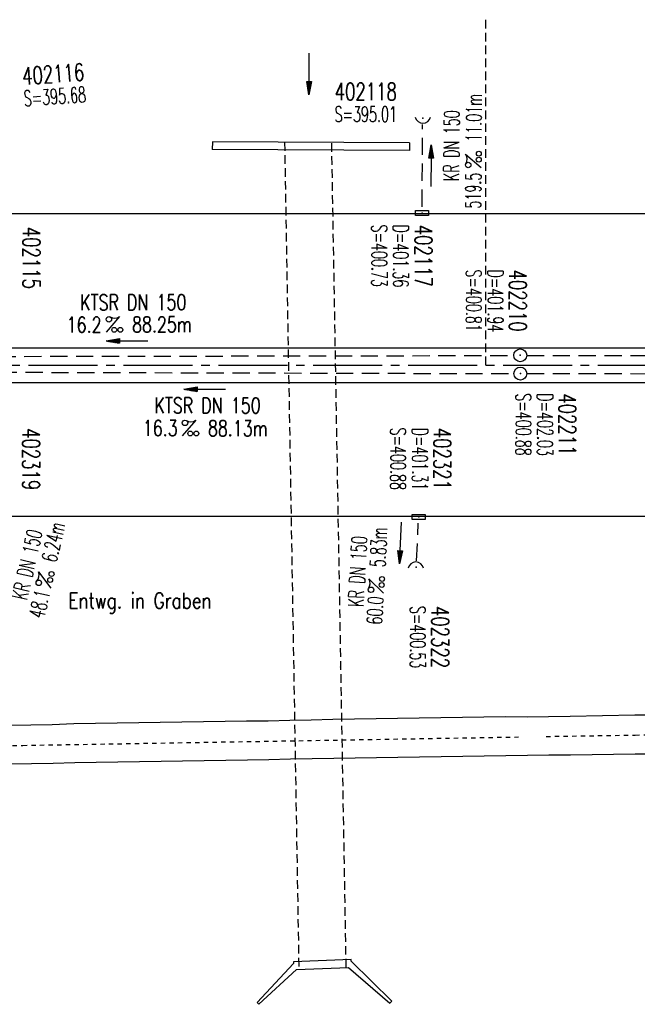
# Model space of a CAD drawing. Extents: x 0 to 1135, y 0 to 420.
# Tile 6 of 33: x 468 to 540, y 146 to 260. Entities that reach past the tile are written whole.
import ezdxf
from ezdxf.enums import TextEntityAlignment as Align

# ---------------------------------------------------------------- set-up
doc = ezdxf.new("R2010")
doc.units = 0
doc.header["$LTSCALE"] = 2
doc.header["$MEASUREMENT"] = 0
for name, pattern in [('ACAD_ISO03W100', [0.5, 0.25, -0.25]), ('ACAD_ISO10W100W', [0.5, 0.25, -0.25]), ('ACHSE', [5.5, 4, -0.5, 0.5, -0.5]), ('AUSGEZOGEN', [0]), ('GESTRICH-X2', [1.5, 1, -0.5]), ('GESTRICHELT', [0.75, 0.5, -0.25])]:
    doc.linetypes.add(name, pattern=pattern)
doc.layers.get('0').update_dxf_attribs({"linetype": 'AUSGEZOGEN'})
for name, color, linetype in [('ACHSETOP', 250, 'ACHSE'), ('Bahnachse', 7, 'CONTINUOUS'), ('BAUWO', 250, 'CONTINUOUS'), ('BAUWU', 250, 'GESTRICHELT'), ('FBR', 8, 'CONTINUOUS'), ('Gleisachsen', 7, 'CONTINUOUS'), ('HEKTOM', 250, 'GESTRICHELT'), ('KANAL', 7, 'GESTRICH-X2'), ('PFEIL', 7, 'CONTINUOUS'), ('SCHACHTNR', 6, 'CONTINUOUS'), ('SCHRIFT', 7, 'CONTINUOUS'), ('SCHSYMBOL', 7, 'CONTINUOUS'), ('TEXTO', 4, 'CONTINUOUS'), ('TEXTU', 4, 'CONTINUOUS'), ('TUNNEL', 15, 'CONTINUOUS')]:
    doc.layers.add(name, color=color, linetype=linetype)
doc.styles.add('ROMANS', font='romans.shx', dxfattribs={"width": 0.8})

# ---------------------------------------------------------------- blocks, each defined once
blk = doc.blocks.new('30')
at = {"color": 0}
for p, q in [((-0.75, -0.29), (-0.75, 0.29)), ((-0.75, 0.29), (0.75, 0.29)), ((0.75, 0.29), (0.75, -0.29)), ((0.75, -0.29), (-0.75, -0.29))]:
    blk.add_line(p, q, dxfattribs=at)
blk.add_point((0, 0), dxfattribs=at)
blk = doc.blocks.new('PROM')
blk.add_line((1.57, 1.82), (0.02, 0.02))
for centre, radius in [((0.32, 1.51), 0.317), ((0.94, 0.29), 0.283), ((1.64, 0.29), 0.283)]:
    blk.add_circle(centre, radius)
blk.add_arc((0.99, 2.68), 1.03, 239.1414, 303.3549)
blk = doc.blocks.new('42')
at = {"color": 0}
blk.add_arc((-0.02, -0.31), 0.91, 12.5363, 167.4637, dxfattribs=at)
blk.add_point((0, 0), dxfattribs=at)
blk = doc.blocks.new('PFEIL2')
at = {"color": 0}
for p, q in [((0.88, 0), (-2.4, -0.01)), ((0.88, -0.27), (0.88, 0.28)), ((0.88, 0.28), (2.43, 0.01)), ((0.91, 0.27), (0.88, 0.26)), ((0.97, 0.26), (0.88, 0.25)), ((1.02, 0.25), (0.88, 0.23)), ((1.07, 0.24), (0.88, 0.21)), ((1.13, 0.23), (0.88, 0.19)), ((1.18, 0.22), (0.88, 0.17)), ((1.24, 0.21), (0.88, 0.15)), ((1.29, 0.21), (0.88, 0.14)), ((1.34, 0.2), (0.88, 0.12)), ((1.4, 0.19), (0.88, 0.1)), ((1.45, 0.18), (0.88, 0.08)), ((1.51, 0.17), (0.88, 0.06)), ((1.56, 0.16), (0.88, 0.04)), ((1.61, 0.15), (0.88, 0.02)), ((1.67, 0.14), (0.88, 0.01)), ((1.72, 0.13), (0.88, -0.01)), ((1.78, 0.12), (0.88, -0.03)), ((1.83, 0.11), (0.88, -0.05)), ((1.88, 0.1), (0.88, -0.07)), ((1.94, 0.09), (0.88, -0.09)), ((2.05, 0.08), (0.88, -0.12)), ((1.99, 0.08), (0.88, -0.11)), ((2.1, 0.07), (0.88, -0.14)), ((2.15, 0.06), (0.88, -0.16)), ((2.21, 0.05), (0.88, -0.18)), ((2.26, 0.04), (0.88, -0.2)), ((2.32, 0.03), (0.88, -0.22)), ((2.37, 0.02), (0.88, -0.23)), ((2.42, 0.01), (0.88, -0.25)), ((2.43, 0.01), (0.88, -0.27))]:
    blk.add_line(p, q, dxfattribs=at)
blk = doc.blocks.new('GST')
at = {"color": 0}
blk.add_circle((0, 0), 0.75, dxfattribs=at)
blk.add_point((0, 0), dxfattribs=at)
blk = doc.blocks.new('10')
blk.add_blockref('GST', (0, 0))
blk = doc.blocks.new('40')
at = {"color": 0}
blk.add_arc((0.02, 0.31), 0.91, 192.5363, 347.4637, dxfattribs=at)
blk.add_point((0, 0), dxfattribs=at)

msp = doc.modelspace()

# ---------------------------------------------------------------- linework, layer by layer
at = {"layer": 'ACHSETOP'}
msp.add_lwpolyline([(25, 220.37), (447.45, 220.37), (747.45, 220.37), (922.45, 220.37), (950, 220.37)], dxfattribs=at)
at = {"layer": 'Bahnachse', "linetype": 'ACAD_ISO10W100W'}
for points in [[(468.77, 176.32), (526.5, 177.3)], [(529.46, 177.35), (539.77, 177.52)], [(539.77, 177.52), (553.31, 177.81), (555.58, 177.83)], [(458.58, 176.15), (468.77, 176.32)]]:
    msp.add_lwpolyline(points, dxfattribs=at)
at = {"layer": 'BAUWO'}
for p, q in [((490.75, 246.24), (490.74, 245.35)), ((513.62, 245.23), (490.74, 245.35)), ((513.62, 246.11), (490.75, 246.24)), ((513.62, 246.11), (513.62, 245.23)), ((500.15, 151.06), (495.93, 146.54)), ((506.84, 151.5), (500.15, 151.26)), ((500.15, 151.26), (500.15, 151.06)), ((500.52, 150.37), (506.54, 150.59)), ((506.54, 150.59), (511.34, 146.47)), ((506.85, 151.31), (506.84, 151.5)), ((511.55, 146.68), (506.85, 151.31)), ((496.15, 146.33), (500.52, 150.37)), ((495.93, 146.54), (496.15, 146.33)), ((511.34, 146.47), (511.55, 146.68))]:
    msp.add_line(p, q, dxfattribs=at)
at = {"layer": 'BAUWU'}
for p, q in [((499.13, 246.19), (500.78, 150.38)), ((506.27, 150.58), (504.59, 246.16))]:
    msp.add_line(p, q, dxfattribs=at)
at = {"layer": 'FBR'}
for points in [[(432.06, 237.91), (447.45, 237.91), (546.31, 237.91)], [(432.07, 202.88), (447.45, 202.88), (575.52, 202.88)]]:
    msp.add_lwpolyline(points, dxfattribs=at)
for points in [[(25, 222.37), (447.45, 222.37), (747.45, 222.37, 0.000001), (834.95, 222.37, -0.000001), (922.45, 222.37, 0), (950, 222.37, 0.000001)], [(25, 218.37), (447.45, 218.37), (747.45, 218.37, 0.000001), (834.95, 218.37, -0.000001), (922.45, 218.37, 0), (950, 218.37, 0.000001)]]:
    msp.add_lwpolyline(points, format="xyb", dxfattribs=at)
at = {"layer": 'Gleisachsen', "linetype": 'Continuous'}
for p, q in [((539.75, 179.84), (678.89, 181.15)), ((539.78, 175.33), (678.74, 176.65))]:
    msp.add_line(p, q, dxfattribs=at)
for points in [[(467.2, 178.67), (469.7, 178.71), (472.2, 178.75), (474.71, 178.84), (477.21, 178.88), (479.71, 178.92), (482.21, 178.95), (484.71, 178.99), (487.21, 179.03), (489.72, 179.07), (492.22, 179.11), (494.72, 179.15), (497.22, 179.18), (499.72, 179.22), (502.22, 179.26), (504.73, 179.35), (507.23, 179.39), (509.73, 179.43), (512.23, 179.46), (514.73, 179.5), (517.24, 179.54), (519.74, 179.58), (522.24, 179.62), (524.74, 179.66), (527.24, 179.64), (529.74, 179.68), (532.24, 179.72), (539.75, 179.84)], [(467.29, 174.17), (469.79, 174.21), (472.29, 174.25), (474.79, 174.34), (477.3, 174.37), (479.8, 174.41), (482.3, 174.45), (484.8, 174.49), (487.3, 174.53), (489.8, 174.57), (492.31, 174.6), (494.81, 174.64), (497.31, 174.68), (499.81, 174.77), (502.31, 174.81), (504.82, 174.85), (507.32, 174.88), (509.77, 174.92), (512.27, 174.96), (514.77, 175), (517.27, 175.04), (519.78, 175.08), (522.28, 175.12), (524.78, 175.15), (527.28, 175.19), (529.78, 175.23), (532.28, 175.22), (539.78, 175.33)]]:
    msp.add_lwpolyline(points, dxfattribs=at)
at = {"layer": 'HEKTOM'}
msp.add_line((522.45, 220.37), (522.45, 260.38), dxfattribs=at)
at = {"layer": 'KANAL'}
for p, q in [((515.06, 238.71), (515.13, 248.23)), ((438.95, 221.33), (525.71, 221.48)), ((527.21, 221.49), (625.88, 221.45)), ((439.09, 219.62), (525.71, 219.38)), ((527.21, 219.39), (626.05, 219.27)), ((514.42, 197.71), (514.63, 202.04))]:
    msp.add_line(p, q, dxfattribs=at)
at = {"layer": 'TUNNEL', "linetype": 'ACAD_ISO03W100'}
for p, q in [((505.61, 185.37), (505.61, 185.4)), ((504.75, 176.93), (504.75, 176.91))]:
    msp.add_line(p, q, dxfattribs=at)

# ---------------------------------------------------------------- block references
at = {"layer": 'PFEIL'}
for p, rotation in [((501.97, 254.09), 269.3009545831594), ((516.11, 243.46), 89.50456734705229), ((480.88, 223.18), 180.1066673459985), ((489.89, 217.58), 179.8565673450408), ((512.58, 199.76), 266.9964673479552)]:
    msp.add_blockref('PFEIL2', p, dxfattribs=dict(at, rotation=rotation))
at = {"layer": 'SCHSYMBOL', "rotation": 359.9999673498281}
for name, p in [('40', (515.15, 248.98)), ('30', (515.06, 237.97)), ('10', (526.45, 221.5)), ('10', (526.46, 219.39)), ('30', (514.68, 202.78)), ('42', (514.37, 196.96))]:
    msp.add_blockref(name, p, dxfattribs=at)
at = {"layer": 'TEXTU'}
for p, rotation in [((521.92, 243.22), 89.50456734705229), ((478.44, 224.16), 0.1066673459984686), ((487.25, 212.16), 359.8565673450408), ((472.03, 194.5), 77.14816734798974), ((510.63, 193.94), 86.9964673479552)]:
    msp.add_blockref('PROM', p, dxfattribs=dict(at, rotation=rotation))

# ---------------------------------------------------------------- texts
at = {"layer": 'SCHACHTNR', "style": 'ROMANS'}
for s, height, rotation, width, p in [('402116', 2, 3.945, 0.7, (468.78, 252.83)), ('S=395.68', 1.8, 3.945, 0.6, (468.95, 250.34)), ('402118', 2, 360, 0.7, (504.94, 251.05)), ('S=395.01', 1.8, 360, 0.6, (504.93, 248.53)), ('402115', 2, 270, 0.7, (468.78, 236.39)), ('S=400.73', 1.8, 270, 0.6, (509.22, 236.64)), ('D=401.36', 1.8, 270, 0.6, (511.71, 236.64)), ('402117', 2, 270, 0.7, (514.23, 236.63)), ('S=400.81', 1.8, 270, 0.6, (520.16, 231.44)), ('D=401.94', 1.8, 270, 0.6, (522.68, 231.43)), ('402210', 2, 270, 0.7, (525.17, 231.44)), ('S=400.88', 1.8, 270, 0.6, (525.93, 217.09)), ('D=402.03', 1.8, 270, 0.6, (528.42, 217.1)), ('402211', 2, 270, 0.7, (530.91, 217.1)), ('402319', 2, 270, 0.7, (468.74, 213.07)), ('S=400.88', 1.8, 270, 0.6, (511.4, 213.12)), ('D=401.31', 1.8, 270, 0.6, (513.92, 213.11)), ('402321', 2, 270, 0.7, (516.41, 213.11)), ('S=400.53', 1.8, 270, 0.6, (513.68, 192.46)), ('402322', 2, 270, 0.7, (516.17, 192.47))]:
    msp.add_text(s, height=height, rotation=rotation, dxfattribs=dict(at, width=width)).set_placement(p)
at = {"layer": 'SCHRIFT', "style": 'ROMANS', "width": 0.8}
msp.add_text('Entwg. in Graben', height=1.8, dxfattribs=at).set_placement((474.06, 192.18))
at = {"layer": 'TEXTO', "style": 'ROMANS'}
for s, rotation, width, p in [('KR DN 150', 89.5046, 0.6, (519.38, 245.78)), ('KTSR DN 150', 0.1067, 0.75, (481.58, 226.74)), ('KTSR DN 150', 359.8566, 0.75, (490.19, 214.79)), ('KR DN 150', 77.1482, 0.6, (470.16, 197.06)), ('KR DN 150', 86.9965, 0.6, (508.49, 196.42))]:
    msp.add_text(s, height=1.8, rotation=rotation, dxfattribs=dict(at, width=width)).set_placement(p, align=Align.CENTER)
at = {"layer": 'TEXTU', "style": 'ROMANS'}
for s, rotation, width, p in [('11.01m', 89.5046, 0.6, (521.95, 246.24)), ('519.5', 89.5046, 0.6, (521.88, 238.49)), ('16.2', 0.1067, 0.75, (473.86, 224.14)), ('88.25m', 0.1067, 0.75, (481.44, 224.17)), ('16.3', 359.8566, 0.75, (482.68, 212.18)), ('88.13m', 359.8566, 0.75, (490.23, 212.15)), ('6.24m', 77.1482, 0.6, (472.68, 197.43)), ('5.83m', 86.9965, 0.6, (510.79, 196.93)), ('48.1', 77.1482, 0.6, (471.23, 190.93)), ('60.0', 86.9965, 0.6, (510.43, 190.28))]:
    msp.add_text(s, height=1.8, rotation=rotation, dxfattribs=dict(at, width=width)).set_placement(p)

doc.saveas('drawing.dxf')
